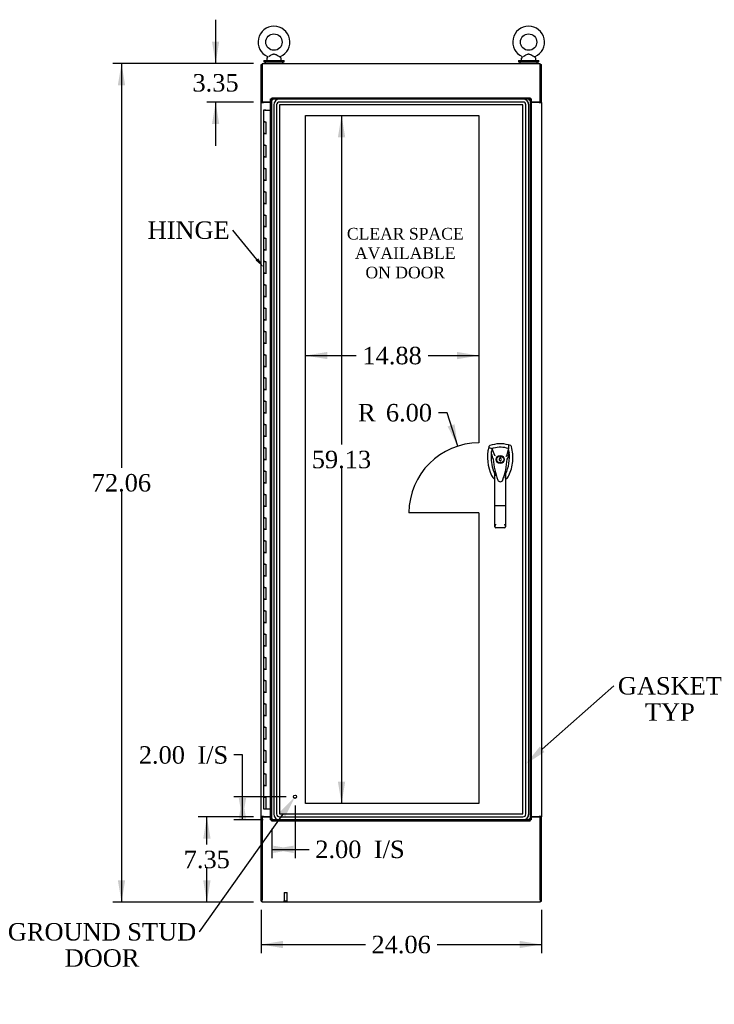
# Model space of a CAD drawing. Header units: inches. Extents: x 1 to 359, y -2 to 239.
# Tile 3 of 10: x 68 to 127, y 66 to 150. Entities that reach past the tile are written whole.
import ezdxf
from ezdxf import colors
from ezdxf.entities.mleader import LeaderData, LeaderLine
from ezdxf.enums import TextEntityAlignment as Align
from ezdxf.lldxf.tags import DXFTag
from ezdxf.math import Vec2, Vec3

# ---------------------------------------------------------------- set-up
doc = ezdxf.new("R2010")
doc.units = ezdxf.units.IN
doc.header["$MEASUREMENT"] = 0
for name, color, linetype in [('COM54578-60', 7, 'Continuous'), ('COM70219', 7, 'Continuous'), ('COM71108-11', 7, 'Continuous'), ('COM71112-3', 7, 'Continuous'), ('COM71113-4', 7, 'Continuous'), ('COM71115-3', 7, 'Continuous'), ('COM71116-3', 7, 'Continuous'), ('Default', 7, 'Continuous'), ('DV1_Default', 7, 'Continuous'), ('HAN13066', 7, 'Continuous'), ('SCS00680', 7, 'Continuous'), ('STD21878', 7, 'Continuous'), ('WAF25362', 7, 'Continuous'), ('WAM254785', 7, 'Continuous')]:
    doc.layers.add(name, color=color, linetype=linetype)
doc.styles.add('SEACAD_Times_New_Roman', font='times.ttf')
tags = doc.linetypes.add('HIDDEN2', pattern=[0.1875, 0.125, -0.0625]).pattern_tags.tags
tags[6:7] = [DXFTag(74, 4), DXFTag(75, 0), DXFTag(340, '0'), DXFTag(46, 0.0), DXFTag(50, 0.0), DXFTag(44, 0.0), DXFTag(45, 0.0)]
tags[4:5] = [DXFTag(74, 4), DXFTag(75, 0), DXFTag(340, '0'), DXFTag(46, 0.0), DXFTag(50, 0.0), DXFTag(44, 0.0), DXFTag(45, 0.0)]
doc.dimstyles.new('HAMMOND_(STH-300_x_200)', dxfattribs={"dimtxt": 1.5, "dimasz": 1.875, "dimexe": 0.75, "dimexo": 0.75, "dimgap": 0.375, "dimtad": 0, "dimtih": 1, "dimtoh": 1, "dimzin": 0, "dimdsep": 46, "dimtxsty": 'SEACAD_Times_New_Roman', "dimblk1": '_SE_FILLED', "dimblk2": '_SE_FILLED', "dimsah": 1, "dimcen": 0.75, "dimadec": 0, "dimazin": 0, "dimtfac": 0.8, "dimtofl": 0, "dimtmove": 0, "dimatfit": 3, "dimfxl": 1, "dimtolj": 1, "dimtzin": 0, "dimarcsym": 0})

# ---------------------------------------------------------------- blocks, each defined once
blk = doc.blocks.new('SE')
at = {"layer": 'COM54578-60', "color": 7, "linetype": 'Continuous'}
for p, q in [((88.677, 142.576), (88.56, 142.576)), ((88.56, 142.576), (88.56, 141.576)), ((88.614, 142.585), (88.614, 142.611)), ((88.614, 142.611), (88.664, 142.611)), ((88.664, 142.585), (88.614, 142.585)), ((88.627, 142.585), (88.627, 142.576)), ((88.664, 142.611), (88.689, 142.611)), ((88.664, 142.585), (88.689, 142.585)), ((88.677, 142.576), (89.162, 142.576)), ((88.689, 142.611), (88.739, 142.611)), ((88.739, 142.585), (88.689, 142.585)), ((88.727, 142.576), (88.727, 142.585)), ((88.739, 142.611), (88.739, 142.585)), ((88.677, 141.576), (88.56, 141.576)), ((88.56, 141.576), (88.677, 141.576)), ((88.56, 141.576), (88.56, 140.576)), ((88.677, 141.576), (88.744, 141.576)), ((88.744, 141.576), (88.744, 140.577)), ((88.677, 140.577), (88.56, 140.577)), ((88.56, 140.577), (88.56, 139.576)), ((88.56, 140.576), (88.794, 140.576)), ((88.677, 140.577), (88.744, 140.577)), ((88.677, 139.576), (88.56, 139.576)), ((88.56, 139.576), (88.677, 139.576)), ((88.56, 139.576), (88.56, 138.576)), ((88.677, 139.576), (88.744, 139.576)), ((88.744, 139.576), (88.744, 138.577)), ((88.677, 138.577), (88.56, 138.577)), ((88.56, 138.577), (88.56, 137.576)), ((88.56, 138.576), (88.794, 138.576)), ((88.677, 138.577), (88.744, 138.577)), ((88.677, 137.576), (88.56, 137.576)), ((88.56, 137.576), (88.677, 137.576)), ((88.56, 137.576), (88.56, 136.576)), ((88.677, 137.576), (88.744, 137.576)), ((88.744, 137.576), (88.744, 136.577)), ((88.677, 136.577), (88.56, 136.577)), ((88.56, 136.577), (88.56, 135.576)), ((88.56, 136.576), (88.794, 136.576)), ((88.677, 136.577), (88.744, 136.577)), ((88.677, 135.576), (88.56, 135.576)), ((88.56, 135.576), (88.677, 135.576)), ((88.56, 135.576), (88.56, 134.576)), ((88.677, 135.576), (88.744, 135.576)), ((88.744, 135.576), (88.744, 134.577)), ((88.677, 134.577), (88.56, 134.577)), ((88.56, 134.577), (88.56, 133.576)), ((88.56, 134.576), (88.794, 134.576)), ((88.677, 134.577), (88.744, 134.577)), ((88.677, 133.576), (88.56, 133.576)), ((88.56, 133.576), (88.677, 133.576)), ((88.56, 133.576), (88.56, 132.576)), ((88.677, 133.576), (88.744, 133.576)), ((88.744, 133.576), (88.744, 132.577)), ((88.677, 132.577), (88.56, 132.577)), ((88.56, 132.577), (88.56, 131.576)), ((88.56, 132.576), (88.794, 132.576)), ((88.677, 132.577), (88.744, 132.577)), ((88.677, 131.576), (88.56, 131.576)), ((88.56, 131.576), (88.677, 131.576)), ((88.56, 131.576), (88.56, 130.576)), ((88.677, 131.576), (88.744, 131.576)), ((88.744, 131.576), (88.744, 130.577)), ((88.677, 130.577), (88.56, 130.577)), ((88.56, 130.577), (88.56, 129.576)), ((88.56, 130.576), (88.794, 130.576)), ((88.677, 130.577), (88.744, 130.577)), ((88.677, 129.576), (88.56, 129.576)), ((88.56, 129.576), (88.677, 129.576)), ((88.56, 129.576), (88.56, 128.576)), ((88.677, 129.576), (88.744, 129.576)), ((88.744, 129.576), (88.744, 128.577)), ((88.677, 128.577), (88.56, 128.577)), ((88.56, 128.577), (88.56, 127.576)), ((88.56, 128.576), (88.794, 128.576)), ((88.677, 128.577), (88.744, 128.577)), ((88.677, 127.576), (88.56, 127.576)), ((88.56, 127.576), (88.677, 127.576)), ((88.56, 127.576), (88.56, 126.576)), ((88.677, 127.576), (88.744, 127.576)), ((88.744, 127.576), (88.744, 126.577)), ((88.677, 126.577), (88.56, 126.577)), ((88.56, 126.577), (88.56, 125.576)), ((88.56, 126.576), (88.794, 126.576)), ((88.677, 126.577), (88.744, 126.577)), ((88.677, 125.576), (88.56, 125.576)), ((88.56, 125.576), (88.677, 125.576)), ((88.56, 125.576), (88.56, 124.576)), ((88.677, 125.576), (88.744, 125.576)), ((88.744, 125.576), (88.744, 124.577)), ((88.677, 124.577), (88.56, 124.577)), ((88.56, 124.577), (88.56, 123.576)), ((88.56, 124.576), (88.794, 124.576)), ((88.677, 124.577), (88.744, 124.577)), ((88.677, 123.576), (88.56, 123.576)), ((88.56, 123.576), (88.677, 123.576)), ((88.56, 123.576), (88.56, 122.576)), ((88.677, 123.576), (88.744, 123.576)), ((88.744, 123.576), (88.744, 122.577)), ((88.677, 122.577), (88.56, 122.577)), ((88.56, 122.577), (88.56, 121.576)), ((88.56, 122.576), (88.794, 122.576)), ((88.677, 122.577), (88.744, 122.577)), ((88.677, 121.576), (88.56, 121.576)), ((88.56, 121.576), (88.677, 121.576)), ((88.56, 121.576), (88.56, 120.576)), ((88.677, 121.576), (88.744, 121.576)), ((88.744, 121.576), (88.744, 120.577)), ((88.677, 120.577), (88.56, 120.577)), ((88.56, 120.577), (88.56, 119.576)), ((88.56, 120.576), (88.794, 120.576)), ((88.677, 120.577), (88.744, 120.577)), ((88.677, 119.576), (88.56, 119.576)), ((88.56, 119.576), (88.677, 119.576)), ((88.56, 119.576), (88.56, 118.576)), ((88.677, 119.576), (88.744, 119.576)), ((88.744, 119.576), (88.744, 118.577)), ((88.677, 118.577), (88.56, 118.577)), ((88.56, 118.577), (88.56, 117.576)), ((88.56, 118.576), (88.794, 118.576)), ((88.677, 118.577), (88.744, 118.577)), ((88.677, 117.576), (88.56, 117.576)), ((88.56, 117.576), (88.677, 117.576)), ((88.56, 117.576), (88.56, 116.576)), ((88.677, 117.576), (88.744, 117.576)), ((88.744, 117.576), (88.744, 116.577)), ((88.677, 116.577), (88.56, 116.577)), ((88.56, 116.577), (88.56, 115.576)), ((88.56, 116.576), (88.794, 116.576)), ((88.677, 116.577), (88.744, 116.577)), ((88.677, 115.576), (88.56, 115.576)), ((88.56, 115.576), (88.677, 115.576)), ((88.56, 115.576), (88.56, 114.576)), ((88.677, 115.576), (88.744, 115.576)), ((88.744, 115.576), (88.744, 114.577)), ((88.677, 114.577), (88.56, 114.577)), ((88.56, 114.577), (88.56, 113.576)), ((88.56, 114.576), (88.794, 114.576)), ((88.677, 114.577), (88.744, 114.577)), ((88.677, 113.576), (88.56, 113.576)), ((88.56, 113.576), (88.677, 113.576)), ((88.56, 113.576), (88.56, 112.576)), ((88.677, 113.576), (88.744, 113.576)), ((88.744, 113.576), (88.744, 112.577)), ((88.677, 112.577), (88.56, 112.577)), ((88.56, 112.577), (88.56, 111.576)), ((88.56, 112.576), (88.794, 112.576)), ((88.677, 112.577), (88.744, 112.577)), ((88.677, 111.576), (88.56, 111.576)), ((88.56, 111.576), (88.677, 111.576)), ((88.56, 111.576), (88.56, 110.576)), ((88.677, 111.576), (88.744, 111.576)), ((88.744, 111.576), (88.744, 110.577)), ((88.677, 110.577), (88.56, 110.577)), ((88.56, 110.577), (88.56, 109.576)), ((88.56, 110.576), (88.794, 110.576)), ((88.677, 110.577), (88.744, 110.577)), ((88.677, 109.576), (88.56, 109.576)), ((88.56, 109.576), (88.677, 109.576)), ((88.56, 109.576), (88.56, 108.576)), ((88.677, 109.576), (88.744, 109.576)), ((88.744, 109.576), (88.744, 108.577)), ((88.677, 108.577), (88.56, 108.577)), ((88.56, 108.577), (88.56, 107.576)), ((88.56, 108.576), (88.794, 108.576)), ((88.677, 108.577), (88.744, 108.577)), ((88.677, 107.576), (88.56, 107.576)), ((88.56, 107.576), (88.677, 107.576)), ((88.56, 107.576), (88.56, 106.576)), ((88.677, 107.576), (88.744, 107.576)), ((88.744, 107.576), (88.744, 106.577)), ((88.677, 106.577), (88.56, 106.577)), ((88.56, 106.577), (88.56, 105.576)), ((88.56, 106.576), (88.794, 106.576)), ((88.677, 106.577), (88.744, 106.577)), ((88.677, 105.576), (88.56, 105.576)), ((88.56, 105.576), (88.677, 105.576)), ((88.56, 105.576), (88.56, 104.576)), ((88.677, 105.576), (88.744, 105.576)), ((88.744, 105.576), (88.744, 104.577)), ((88.677, 104.577), (88.56, 104.577)), ((88.56, 104.577), (88.56, 103.576)), ((88.56, 104.576), (88.794, 104.576)), ((88.677, 104.577), (88.744, 104.577)), ((88.677, 103.576), (88.56, 103.576)), ((88.56, 103.576), (88.677, 103.576)), ((88.56, 103.576), (88.56, 102.576)), ((88.677, 103.576), (88.744, 103.576)), ((88.744, 103.576), (88.744, 102.577)), ((88.677, 102.577), (88.56, 102.577)), ((88.56, 102.577), (88.56, 101.576)), ((88.56, 102.576), (88.794, 102.576)), ((88.677, 102.577), (88.744, 102.577)), ((88.677, 101.576), (88.56, 101.576)), ((88.56, 101.576), (88.677, 101.576)), ((88.56, 101.576), (88.56, 100.576)), ((88.677, 101.576), (88.744, 101.576)), ((88.744, 101.576), (88.744, 100.577)), ((88.677, 100.577), (88.56, 100.577)), ((88.56, 100.577), (88.56, 99.576)), ((88.56, 100.576), (88.794, 100.576)), ((88.677, 100.577), (88.744, 100.577)), ((88.677, 99.576), (88.56, 99.576)), ((88.56, 99.576), (88.677, 99.576)), ((88.56, 99.576), (88.56, 98.576)), ((88.677, 99.576), (88.744, 99.576)), ((88.744, 99.576), (88.744, 98.577)), ((88.677, 98.577), (88.56, 98.577)), ((88.56, 98.577), (88.56, 97.576)), ((88.56, 98.576), (88.794, 98.576)), ((88.677, 98.577), (88.744, 98.577)), ((88.677, 97.576), (88.56, 97.576)), ((88.56, 97.576), (88.677, 97.576)), ((88.56, 97.576), (88.56, 96.576)), ((88.677, 97.576), (88.744, 97.576)), ((88.744, 97.576), (88.744, 96.577)), ((88.677, 96.577), (88.56, 96.577)), ((88.56, 96.577), (88.56, 95.576)), ((88.56, 96.576), (88.794, 96.576)), ((88.677, 96.577), (88.744, 96.577)), ((88.677, 95.576), (88.56, 95.576)), ((88.56, 95.576), (88.677, 95.576)), ((88.56, 95.576), (88.56, 94.576)), ((88.677, 95.576), (88.744, 95.576)), ((88.744, 95.576), (88.744, 94.577)), ((88.677, 94.577), (88.56, 94.577)), ((88.56, 94.577), (88.56, 93.576)), ((88.56, 94.576), (88.794, 94.576)), ((88.677, 94.577), (88.744, 94.577)), ((88.677, 93.576), (88.56, 93.576)), ((88.56, 93.576), (88.677, 93.576)), ((88.56, 93.576), (88.56, 92.576)), ((88.677, 93.576), (88.744, 93.576)), ((88.744, 93.576), (88.744, 92.577)), ((88.677, 92.577), (88.56, 92.577)), ((88.56, 92.577), (88.56, 91.576)), ((88.56, 92.576), (88.794, 92.576)), ((88.677, 92.577), (88.744, 92.577)), ((88.677, 91.576), (88.56, 91.576)), ((88.56, 91.576), (88.677, 91.576)), ((88.56, 91.576), (88.56, 90.576)), ((88.677, 91.576), (88.744, 91.576)), ((88.744, 91.576), (88.744, 90.577)), ((88.677, 90.577), (88.56, 90.577)), ((88.56, 90.577), (88.56, 89.576)), ((88.56, 90.576), (88.794, 90.576)), ((88.677, 90.577), (88.744, 90.577)), ((88.677, 89.576), (88.56, 89.576)), ((88.56, 89.576), (88.677, 89.576)), ((88.56, 89.576), (88.56, 88.576)), ((88.677, 89.576), (88.744, 89.576)), ((88.744, 89.576), (88.744, 88.577)), ((88.677, 88.577), (88.56, 88.577)), ((88.56, 88.577), (88.56, 87.576)), ((88.56, 88.576), (88.794, 88.576)), ((88.677, 88.577), (88.744, 88.577)), ((88.677, 87.576), (88.56, 87.576)), ((88.56, 87.576), (88.677, 87.576)), ((88.56, 87.576), (88.56, 86.576)), ((88.677, 87.576), (88.744, 87.576)), ((88.744, 87.576), (88.744, 86.577)), ((88.677, 86.577), (88.56, 86.577)), ((88.56, 86.577), (88.56, 85.576)), ((88.56, 86.576), (88.794, 86.576)), ((88.677, 86.577), (88.744, 86.577)), ((88.677, 85.576), (88.56, 85.576)), ((88.56, 85.576), (88.677, 85.576)), ((88.56, 85.576), (88.56, 84.576)), ((88.677, 85.576), (88.744, 85.576)), ((88.744, 85.576), (88.744, 84.577)), ((88.677, 84.577), (88.56, 84.577)), ((88.56, 84.577), (88.56, 83.576)), ((88.56, 84.576), (88.794, 84.576)), ((88.677, 84.577), (88.744, 84.577)), ((88.56, 83.576), (88.677, 83.576)), ((88.56, 83.576), (88.744, 83.576)), ((88.56, 83.576), (88.56, 82.576)), ((88.627, 83.576), (88.627, 83.576)), ((88.744, 83.576), (88.677, 83.576)), ((88.727, 83.576), (88.727, 83.576)), ((88.744, 83.576), (88.744, 82.576)), ((88.56, 82.576), (88.744, 82.576)), ((88.744, 82.576), (89.162, 82.576))]:
    blk.add_line(p, q, dxfattribs=at)
at = {"layer": 'COM70219', "color": 7, "linetype": 'HIDDEN2'}
for p, q in [((89.43, 143.028), (89.43, 82.123)), ((89.431, 143.028), (89.431, 82.123)), ((89.68, 143.028), (89.68, 82.123)), ((89.929, 143.028), (89.929, 82.123)), ((110.835, 143.528), (89.93, 143.528)), ((110.835, 143.527), (89.93, 143.527)), ((110.835, 143.278), (89.93, 143.278)), ((110.835, 143.029), (89.93, 143.029)), ((89.93, 143.028), (89.93, 82.123)), ((110.835, 143.028), (89.93, 143.028)), ((110.835, 82.123), (110.835, 143.028)), ((110.836, 82.123), (110.836, 143.028)), ((111.085, 82.123), (111.085, 143.028)), ((111.334, 82.123), (111.334, 143.028)), ((111.335, 82.123), (111.335, 143.028)), ((89.93, 82.123), (110.835, 82.123)), ((89.93, 82.122), (110.835, 82.122)), ((89.93, 81.873), (110.835, 81.873)), ((89.93, 81.624), (110.835, 81.624)), ((89.93, 81.623), (110.835, 81.623))]:
    blk.add_line(p, q, dxfattribs=at)
for centre, radius, start, end in [((89.93, 143.028), 0.5, 90, 180), ((89.93, 143.028), 0.499, 90, 180), ((89.93, 143.028), 0.25, 90, 180), ((89.93, 143.028), 0.001, 90, 180), ((110.835, 143.028), 0.5, 0, 90), ((110.835, 143.028), 0.499, 0, 90), ((110.835, 143.028), 0.25, 0, 90), ((110.835, 143.028), 0.001, 0, 90), ((89.93, 82.123), 0.5, 180, 270), ((89.93, 82.123), 0.499, 180, 270), ((89.93, 82.123), 0.25, 180, 270), ((89.93, 82.123), 0.001, 180, 270), ((110.835, 82.123), 0.5, 270, 0), ((110.835, 82.123), 0.001, 270, 0), ((110.835, 82.123), 0.25, 270, 0), ((110.835, 82.123), 0.499, 270, 0)]:
    blk.add_arc(centre, radius, start, end, dxfattribs=at)
at = {"layer": 'COM71108-11', "color": 7, "linetype": 'Continuous'}
for p, q in [((88.447, 81.89), (88.447, 74.735)), ((88.447, 81.89), (89.162, 81.89)), ((111.537, 81.89), (112.317, 81.89)), ((112.317, 74.735), (112.317, 81.89)), ((88.447, 74.545), (88.447, 74.735)), ((112.317, 74.545), (88.447, 74.545)), ((112.317, 74.735), (112.317, 74.545))]:
    blk.add_line(p, q, dxfattribs=at)
at = {"layer": 'COM71112-3', "color": 7, "linetype": 'Continuous'}
for p, q in [((89.162, 81.608), (89.162, 143.543)), ((89.162, 143.543), (89.214, 143.543)), ((89.256, 143.543), (89.214, 143.543)), ((89.257, 143.638), (111.441, 143.638)), ((89.257, 143.638), (89.257, 143.585)), ((89.257, 143.543), (89.257, 143.585)), ((89.343, 143.457), (89.257, 143.543)), ((89.352, 143.448), (89.351, 143.449)), ((89.352, 143.448), (89.351, 143.448)), ((89.351, 143.448), (89.351, 143.448)), ((89.352, 143.448), (89.352, 143.448)), ((111.347, 143.449), (111.347, 143.448)), ((111.347, 143.448), (111.347, 143.448)), ((111.347, 143.448), (111.347, 143.448)), ((111.347, 143.448), (111.347, 143.448)), ((111.354, 143.455), (111.442, 143.543)), ((111.441, 143.638), (111.441, 143.585)), ((111.441, 143.543), (111.441, 143.585)), ((111.442, 143.543), (111.484, 143.543)), ((111.537, 143.543), (111.484, 143.543)), ((111.537, 143.543), (111.537, 81.608)), ((89.162, 81.608), (89.214, 81.608)), ((89.256, 81.608), (89.214, 81.608)), ((89.342, 81.694), (89.256, 81.608)), ((89.257, 81.608), (89.257, 81.566)), ((89.257, 81.513), (89.257, 81.566)), ((111.441, 81.513), (89.257, 81.513)), ((89.351, 81.703), (89.352, 81.703)), ((89.351, 81.703), (89.351, 81.703)), ((89.351, 81.703), (89.352, 81.703)), ((89.352, 81.703), (89.352, 81.703)), ((111.347, 81.703), (111.347, 81.703)), ((111.347, 81.703), (111.347, 81.703)), ((111.347, 81.703), (111.347, 81.703)), ((111.347, 81.703), (111.347, 81.703)), ((111.356, 81.694), (111.441, 81.608)), ((111.441, 81.608), (111.441, 81.566)), ((111.441, 81.513), (111.441, 81.566)), ((111.442, 81.608), (111.484, 81.608)), ((111.537, 81.608), (111.484, 81.608))]:
    blk.add_line(p, q, dxfattribs=at)
at = {"layer": 'COM71112-3', "color": 7, "linetype": 'HIDDEN2'}
for p, q in [((89.257, 143.543), (111.441, 143.543)), ((89.257, 81.608), (89.257, 143.543)), ((111.35, 143.451), (111.354, 143.455)), ((111.442, 143.543), (111.442, 81.608)), ((111.441, 81.608), (89.257, 81.608))]:
    blk.add_line(p, q, dxfattribs=at)
at = {"layer": 'COM71112-3', "color": 7, "linetype": 'Continuous'}
for centre, start, end in [((89.859, 144.328), 230.59439, 239.97612), ((88.472, 142.94), 30.02388, 39.40561), ((112.226, 142.94), 140.59439, 149.97612), ((110.839, 144.328), 300.02388, 309.40561), ((89.859, 80.823), 120.02388, 129.40561), ((88.472, 82.211), 320.59439, 329.97612), ((110.839, 80.823), 50.59439, 59.97612), ((112.226, 82.211), 210.02388, 219.40561)]:
    blk.add_arc(centre, 1.016, start, end, dxfattribs=at)
at = {"layer": 'COM71113-4', "color": 7, "linetype": 'Continuous'}
for p, q in [((88.352, 143.26), (88.352, 146.51)), ((88.352, 146.51), (88.447, 146.51)), ((88.352, 143.23), (88.352, 143.26)), ((88.447, 143.26), (88.352, 143.26)), ((88.352, 81.92), (88.352, 143.23)), ((88.352, 143.23), (88.542, 143.23)), ((88.447, 143.23), (88.447, 143.26)), ((89.162, 143.23), (88.542, 143.23)), ((88.352, 81.92), (88.352, 81.89)), ((88.542, 81.92), (88.352, 81.92)), ((88.352, 81.89), (88.447, 81.89)), ((88.352, 74.64), (88.352, 81.89)), ((88.447, 81.92), (88.447, 81.89)), ((88.542, 81.92), (89.162, 81.92)), ((88.352, 74.64), (88.447, 74.64))]:
    blk.add_line(p, q, dxfattribs=at)
at = {"layer": 'COM71115-3', "color": 7, "linetype": 'Continuous'}
for p, q in [((88.447, 146.605), (112.317, 146.605)), ((88.447, 146.605), (88.447, 146.415)), ((88.447, 146.415), (88.447, 143.26)), ((112.317, 146.415), (112.317, 146.605)), ((112.317, 143.26), (112.317, 146.415)), ((89.162, 143.26), (88.447, 143.26)), ((112.317, 143.26), (111.537, 143.26))]:
    blk.add_line(p, q, dxfattribs=at)
at = {"layer": 'COM71116-3', "color": 7, "linetype": 'Continuous'}
for p, q in [((112.317, 146.51), (112.412, 146.51)), ((112.412, 143.26), (112.412, 146.51)), ((112.222, 143.23), (111.537, 143.23)), ((112.222, 143.23), (112.412, 143.23)), ((112.317, 143.23), (112.317, 143.26)), ((112.412, 143.26), (112.317, 143.26)), ((112.412, 143.23), (112.412, 143.26)), ((112.412, 143.23), (112.412, 81.92)), ((111.537, 81.92), (112.222, 81.92)), ((112.412, 81.92), (112.222, 81.92)), ((112.317, 81.92), (112.317, 81.89)), ((112.317, 81.89), (112.412, 81.89)), ((112.412, 81.92), (112.412, 81.89)), ((112.412, 74.64), (112.412, 81.89)), ((112.317, 74.64), (112.412, 74.64))]:
    blk.add_line(p, q, dxfattribs=at)
at = {"layer": 'DV1_Default', "color": 7, "linetype": 'HIDDEN2'}
for p, q in [((92.163, 142.138), (107.043, 142.138)), ((92.163, 83.013), (92.163, 142.138)), ((107.043, 142.138), (107.043, 113.999)), ((107.043, 107.999), (101.043, 107.999)), ((107.043, 107.999), (107.043, 83.013)), ((107.043, 83.013), (92.163, 83.013))]:
    blk.add_line(p, q, dxfattribs=at)
blk.add_arc((107.043, 107.999), 6, 90, 180, dxfattribs=at)
at = {"layer": 'HAN13066', "color": 7, "linetype": 'Continuous'}
for p, q in [((107.903, 113.678), (107.889, 113.619)), ((107.889, 113.619), (108.172, 113.513)), ((108.172, 113.513), (108.388, 112.942)), ((109.587, 113.513), (109.423, 112.858)), ((109.778, 113.764), (109.598, 113.824)), ((108.274, 112.592), (108.274, 112.592)), ((108.388, 112.942), (108.434, 112.907)), ((108.923, 112.801), (108.836, 112.801)), ((108.836, 112.801), (108.836, 112.665)), ((108.923, 112.665), (108.923, 112.801)), ((109.485, 112.596), (109.485, 112.596)), ((108.836, 112.486), (108.836, 112.451)), ((108.836, 112.451), (108.923, 112.451)), ((108.923, 112.451), (108.923, 112.486)), ((108.425, 108.599), (108.425, 111.576)), ((108.631, 110.899), (108.635, 110.89)), ((109.099, 110.817), (109.104, 110.828)), ((109.335, 111.576), (109.335, 108.599)), ((109.335, 111.292), (109.341, 111.303)), ((108.425, 106.791), (108.425, 108.599)), ((109.245, 108.593), (108.515, 108.593)), ((109.335, 108.599), (109.335, 106.791)), ((109.245, 106.701), (108.515, 106.701))]:
    blk.add_line(p, q, dxfattribs=at)
for radius in [0.35, 0.3]:
    blk.add_circle((108.88, 112.576), radius, dxfattribs=at)
for centre, radius, start, end in [((111.511, 112.766), 3.721, 166.75318, 205.10266), ((108.88, 111.341), 2.585, 73.85893, 110.34924), ((111.511, 112.766), 3.421, 167.3846, 174.70184), ((108.88, 111.341), 2.285, 106.83853, 108.03431), ((108.88, 111.341), 2.285, 104.45028, 106.83853), ((108.88, 111.341), 2.285, 71.96569, 104.45028), ((106.248, 112.766), 3.421, 10.11379, 12.6154), ((106.248, 112.766), 3.421, 8.519, 10.11379), ((111.511, 112.766), 3.421, 174.70184, 200.20775), ((108.363, 111.245), 1.35, 91.23359, 93.76963), ((115.122, 113.162), 6.872, 184.75423, 199.9908), ((108.88, 112.576), 0.1, 115.94448, 244.05552), ((108.88, 112.576), 0.1, 295.94448, 64.05552), ((102.442, 113.192), 7.068, 340.3478, 355.1696), ((106.248, 112.766), 3.421, 334.89734, 7.2824), ((122.244, 86.148), 29.627, 115.64179, 115.75394), ((109.42, 111.807), 0.791, 85.30773, 89.6394), ((106.248, 112.766), 3.421, 7.2824, 8.519), ((111.511, 112.766), 3.421, 200.20775, 205.10266), ((108.82, 111.506), 0.75, 233.47883, 238.15135), ((108.82, 111.506), 0.45, 205.10266, 208.42246), ((106.895, 110.971), 1.646, 10.27719, 21.64676), ((108.881, 110.901), 0.234, 202.28022, 338.21669), ((108.939, 111.506), 0.45, 331.57754, 334.89734), ((108.939, 111.506), 0.75, 301.84865, 334.89734), ((108.515, 106.791), 0.0903, 180.00172, 181.11543), ((108.515, 106.791), 0.09, 181.11716, 270), ((109.245, 106.791), 0.09, 270, 358.88284), ((109.244, 106.791), 0.0903, 358.88457, 359.99828)]:
    blk.add_arc(centre, radius, start, end, dxfattribs=at)
for points in [[(107.981, 113.764), (107.943, 113.75), (107.913, 113.717), (107.903, 113.678)], [(109.598, 113.824), (109.594, 113.72), (109.591, 113.617), (109.587, 113.513)], [(109.856, 113.678), (109.846, 113.717), (109.816, 113.75), (109.778, 113.764)], [(108.104, 113.082), (108.161, 112.919), (108.217, 112.755), (108.274, 112.592)], [(109.642, 113.2), (109.59, 112.999), (109.537, 112.798), (109.485, 112.596)], [(108.141, 111.187), (108.194, 111.075), (108.274, 110.977), (108.374, 110.903)], [(108.545, 111.162), (108.534, 111.196), (108.524, 111.23), (108.515, 111.265)], [(109.245, 111.263), (109.217, 111.166), (109.187, 111.07), (109.155, 110.974)]]:
    blk.add_open_spline(points, degree=3, dxfattribs=at)
for points, knots in [([(109.618, 111.187), (109.798, 111.572), (109.912, 111.989), (109.993, 112.835), (109.96, 113.265), (109.856, 113.678)], [0, 0, 0, 0, 0.5, 0.5, 1, 1, 1, 1]), ([(109.245, 111.263), (109.261, 111.321), (109.277, 111.378), (109.3, 111.464), (109.308, 111.492), (109.319, 111.533), (109.323, 111.546), (109.329, 111.564), (109.33, 111.57), (109.333, 111.578), (109.335, 111.579), (109.335, 111.576)], [0, 0, 0, 0, 0.5, 0.5, 0.75, 0.75, 0.875, 0.875, 0.9375, 0.9375, 1, 1, 1, 1]), ([(108.515, 108.593), (108.509, 108.593), (108.503, 108.593), (108.491, 108.593), (108.486, 108.593), (108.475, 108.593), (108.469, 108.594), (108.46, 108.594), (108.455, 108.594), (108.443, 108.595), (108.436, 108.596), (108.429, 108.597), (108.427, 108.597), (108.425, 108.598), (108.425, 108.598), (108.425, 108.599)], [0, 0, 0, 0, 0.125, 0.125, 0.25, 0.25, 0.375, 0.375, 0.5, 0.5, 0.75, 0.75, 0.875, 0.875, 1, 1, 1, 1]), ([(109.335, 108.599), (109.335, 108.598), (109.334, 108.598), (109.332, 108.597), (109.33, 108.597), (109.323, 108.596), (109.316, 108.595), (109.304, 108.594), (109.299, 108.594), (109.29, 108.594), (109.284, 108.593), (109.274, 108.593), (109.268, 108.593), (109.256, 108.593), (109.25, 108.593), (109.245, 108.593)], [0, 0, 0, 0, 0.125, 0.125, 0.25, 0.25, 0.5, 0.5, 0.625, 0.625, 0.75, 0.75, 0.875, 0.875, 1, 1, 1, 1]), ([(108.425, 106.789), (108.425, 106.804), (108.429, 106.821), (108.437, 106.849), (108.441, 106.859), (108.448, 106.878), (108.452, 106.888), (108.465, 106.919), (108.474, 106.94), (108.489, 106.974), (108.494, 106.985), (108.504, 107.008), (108.509, 107.02), (108.515, 107.032)], [0, 0, 0, 0, 0.25, 0.25, 0.375, 0.375, 0.5, 0.5, 0.75, 0.75, 0.875, 0.875, 1, 1, 1, 1]), ([(109.245, 107.032), (109.25, 107.02), (109.255, 107.008), (109.265, 106.985), (109.27, 106.974), (109.285, 106.94), (109.294, 106.919), (109.307, 106.888), (109.311, 106.878), (109.318, 106.859), (109.322, 106.849), (109.33, 106.821), (109.334, 106.804), (109.335, 106.789)], [0, 0, 0, 0, 0.125, 0.125, 0.25, 0.25, 0.5, 0.5, 0.625, 0.625, 0.75, 0.75, 1, 1, 1, 1])]:
    blk.add_open_spline(points, degree=3, knots=knots, dxfattribs=at)
at = {"layer": 'SCS00680', "color": 7, "linetype": 'Continuous'}
for p, q in [((88.822, 147.018), (88.822, 146.899)), ((88.901, 147.135), (88.836, 147.057)), ((90.058, 147.057), (89.992, 147.137)), ((90.072, 146.899), (90.072, 147.018)), ((110.692, 147.018), (110.692, 146.899)), ((110.771, 147.135), (110.706, 147.057)), ((111.928, 147.057), (111.862, 147.137)), ((111.942, 146.899), (111.942, 147.018))]:
    blk.add_line(p, q, dxfattribs=at)
for centre in [(89.447, 148.428), (111.317, 148.428)]:
    blk.add_circle(centre, 0.704, dxfattribs=at)
for centre, radius, start, end in [((89.447, 148.428), 1.367, 294.02999, 246.00425), ((111.317, 148.428), 1.367, 294.02999, 246.00425), ((88.877, 147.153), 0.03, 323.3975, 61.95204), ((90.015, 147.154), 0.0274, 114.21808, 178.77758), ((110.747, 147.153), 0.03, 323.3975, 61.95204), ((111.885, 147.154), 0.0274, 114.21808, 178.77758), ((88.882, 147.018), 0.06, 140.32138, 180), ((88.882, 146.899), 0.06, 180, 270), ((90.012, 146.899), 0.06, 270, 0), ((90.012, 147.018), 0.06, 0, 39.67862), ((110.752, 147.018), 0.06, 140.32138, 180), ((110.752, 146.899), 0.06, 180, 270), ((111.882, 146.899), 0.06, 270, 0), ((111.882, 147.018), 0.06, 0, 39.67862)]:
    blk.add_arc(centre, radius, start, end, dxfattribs=at)
for points in [[(89.994, 147.134), (89.994, 147.134), (89.976, 147.143), (89.929, 147.169), (89.909, 147.18), (89.864, 147.205), (89.84, 147.219), (89.762, 147.262), (89.707, 147.293), (89.62, 147.337), (89.591, 147.351), (89.53, 147.374), (89.498, 147.383), (89.433, 147.388), (89.4, 147.383), (89.338, 147.365), (89.308, 147.353), (89.219, 147.311), (89.164, 147.28), (89.057, 147.22), (89.007, 147.192), (88.969, 147.171)], [(111.864, 147.134), (111.864, 147.134), (111.846, 147.143), (111.799, 147.169), (111.779, 147.18), (111.734, 147.205), (111.71, 147.219), (111.632, 147.262), (111.577, 147.293), (111.49, 147.337), (111.461, 147.351), (111.4, 147.374), (111.368, 147.383), (111.303, 147.388), (111.27, 147.383), (111.208, 147.365), (111.178, 147.353), (111.089, 147.311), (111.034, 147.28), (110.927, 147.22), (110.877, 147.192), (110.839, 147.171)]]:
    blk.add_open_spline(points, degree=3, knots=[0.5685641, 0.5685641, 0.5685641, 0.5685641, 0.625, 0.625, 0.65625, 0.65625, 0.6875, 0.6875, 0.75, 0.75, 0.78125, 0.78125, 0.8125, 0.8125, 0.84375, 0.84375, 0.875, 0.875, 0.9375, 0.9375, 1, 1, 1, 1], dxfattribs=at)
at = {"layer": 'STD21878', "color": 7, "linetype": 'HIDDEN2'}
for p, q in [((90.322, 75.39), (90.572, 75.39)), ((90.322, 75.39), (90.322, 74.671)), ((90.572, 74.671), (90.572, 75.39)), ((90.307, 74.671), (90.588, 74.671)), ((90.307, 74.671), (90.307, 74.64)), ((90.307, 74.64), (90.588, 74.64)), ((90.588, 74.64), (90.588, 74.671))]:
    blk.add_line(p, q, dxfattribs=at)
for radius in [0.141, 0.125]:
    blk.add_circle((91.257, 83.608), radius, dxfattribs=at)
at = {"layer": 'WAF25362', "color": 7, "linetype": 'Continuous'}
for p, q in [((88.572, 146.839), (90.322, 146.839)), ((88.572, 146.839), (88.572, 146.73)), ((88.572, 146.73), (90.322, 146.73)), ((90.322, 146.73), (90.322, 146.839)), ((110.442, 146.839), (112.192, 146.839)), ((110.442, 146.839), (110.442, 146.73)), ((110.442, 146.73), (112.192, 146.73)), ((112.192, 146.73), (112.192, 146.839))]:
    blk.add_line(p, q, dxfattribs=at)
at = {"layer": 'WAM254785', "color": 7, "linetype": 'Continuous'}
for p, q in [((88.697, 146.73), (88.697, 146.605)), ((90.197, 146.605), (90.197, 146.73)), ((110.567, 146.73), (110.567, 146.605)), ((112.067, 146.605), (112.067, 146.73))]:
    blk.add_line(p, q, dxfattribs=at)
blk = doc.blocks.new('DMBLK4')
at = {"layer": 'Default', "linetype": 'Continuous'}
for points in [[(84.125, 148.48), (84.437, 146.605), (84.75, 148.48)], [(84.125, 141.385), (84.75, 141.385), (84.437, 143.26)]]:
    blk.add_hatch(color=7, dxfattribs=at).paths.add_polyline_path(points)
at = {"layer": 'Default', "color": 7, "linetype": 'Continuous'}
for p, q in [((84.437, 150.355), (84.437, 146.605)), ((87.697, 146.605), (83.687, 146.605)), ((87.697, 143.26), (83.687, 143.26)), ((84.437, 143.26), (84.437, 139.51))]:
    blk.add_line(p, q, dxfattribs=at)
at = {"layer": 'Default', "color": 7, "linetype": 'Continuous', "style": 'SEACAD_Times_New_Roman'}
blk.add_text('3.35', height=1.5, dxfattribs=at).set_placement((82.447, 145.683), align=Align.TOP_LEFT)
blk = doc.blocks.new('_SE_FILLED')
at = {"color": 0}
blk.add_line((0, 0), (-1, 0), dxfattribs=at)
blk.add_solid([(0, 0), (-1, -0.1665), (-1, 0.1665), (0, 0)], dxfattribs=at)
blk = doc.blocks.new('DMBLK5')
at = {"layer": 'Default', "linetype": 'Continuous'}
for points in [[(76.043, 144.73), (76.668, 144.73), (76.356, 146.605)], [(76.043, 76.42), (76.356, 74.545), (76.668, 76.42)]]:
    blk.add_hatch(color=7, dxfattribs=at).paths.add_polyline_path(points)
at = {"layer": 'Default', "color": 7, "linetype": 'Continuous'}
for p, q in [((87.697, 146.605), (75.606, 146.605)), ((76.356, 146.605), (76.356, 111.85)), ((76.356, 109.825), (76.356, 74.545)), ((87.697, 74.545), (75.606, 74.545))]:
    blk.add_line(p, q, dxfattribs=at)
at = {"layer": 'Default', "color": 7, "linetype": 'Continuous', "style": 'SEACAD_Times_New_Roman'}
blk.add_text('72.06', height=1.5, dxfattribs=at).set_placement((73.797, 111.325), align=Align.TOP_LEFT)
blk = doc.blocks.new('DMBLK6')
at = {"layer": 'Default', "linetype": 'Continuous'}
for points in [[(83.375, 80.015), (84, 80.015), (83.687, 81.89)], [(83.375, 76.42), (83.687, 74.545), (84, 76.42)]]:
    blk.add_hatch(color=7, dxfattribs=at).paths.add_polyline_path(points)
at = {"layer": 'Default', "color": 7, "linetype": 'Continuous'}
for p, q in [((87.697, 81.89), (82.937, 81.89)), ((83.687, 79.493), (83.687, 81.89)), ((83.687, 74.545), (83.687, 77.468)), ((87.697, 74.545), (82.937, 74.545))]:
    blk.add_line(p, q, dxfattribs=at)
at = {"layer": 'Default', "color": 7, "linetype": 'Continuous', "style": 'SEACAD_Times_New_Roman'}
blk.add_text('7.35', height=1.5, dxfattribs=at).set_placement((81.697, 78.968), align=Align.TOP_LEFT)
blk = doc.blocks.new('DMBLK7')
at = {"layer": 'Default', "linetype": 'Continuous'}
for points in [[(86.429, 81.733), (87.054, 81.733), (86.741, 83.608)], [(86.429, 83.483), (86.741, 81.608), (87.054, 83.483)]]:
    blk.add_hatch(color=7, dxfattribs=at).paths.add_polyline_path(points)
at = {"layer": 'Default', "color": 7, "linetype": 'Continuous'}
for p, q in [((86.741, 87.195), (85.991, 87.195)), ((86.741, 81.608), (86.741, 87.195)), ((90.507, 83.608), (85.991, 83.608)), ((88.507, 81.608), (85.991, 81.608))]:
    blk.add_line(p, q, dxfattribs=at)
at = {"layer": 'Default', "color": 7, "linetype": 'Continuous', "style": 'SEACAD_Times_New_Roman'}
for s, p in [('2.00', (77.841, 87.945)), ('I/S', (82.872, 87.945))]:
    blk.add_text(s, height=1.5, dxfattribs=at).set_placement(p, align=Align.TOP_LEFT)
blk = doc.blocks.new('DMBLK8')
at = {"layer": 'Default', "linetype": 'Continuous'}
for points in [[(91.132, 78.774), (91.132, 79.399), (89.257, 79.086)], [(89.382, 78.774), (91.257, 79.086), (89.382, 79.399)]]:
    blk.add_hatch(color=7, dxfattribs=at).paths.add_polyline_path(points)
at = {"layer": 'Default', "color": 7, "linetype": 'Continuous'}
for p, q in [((91.257, 82.858), (91.257, 78.336)), ((89.257, 80.858), (89.257, 78.336)), ((89.257, 79.086), (91.722, 79.086)), ((91.722, 79.086), (92.472, 79.086))]:
    blk.add_line(p, q, dxfattribs=at)
at = {"layer": 'Default', "color": 7, "linetype": 'Continuous', "style": 'SEACAD_Times_New_Roman'}
for s, p in [('2.00', (92.997, 79.836)), ('I/S', (98.028, 79.836))]:
    blk.add_text(s, height=1.5, dxfattribs=at).set_placement(p, align=Align.TOP_LEFT)
blk = doc.blocks.new('DMBLK9')
at = {"layer": 'Default', "linetype": 'Continuous'}
for points in [[(90.227, 70.597), (90.227, 71.222), (88.352, 70.91)], [(110.537, 70.597), (112.412, 70.91), (110.537, 71.222)]]:
    blk.add_hatch(color=7, dxfattribs=at).paths.add_polyline_path(points)
at = {"layer": 'Default', "color": 7, "linetype": 'Continuous'}
for p, q in [((88.352, 73.89), (88.352, 70.16)), ((112.412, 73.89), (112.412, 70.16)), ((88.352, 70.91), (97.298, 70.91)), ((103.466, 70.91), (112.412, 70.91))]:
    blk.add_line(p, q, dxfattribs=at)
at = {"layer": 'Default', "color": 7, "linetype": 'Continuous', "style": 'SEACAD_Times_New_Roman'}
blk.add_text('24.06', height=1.5, dxfattribs=at).set_placement((97.823, 71.66), align=Align.TOP_LEFT)
blk = doc.blocks.new('DMBLK19')
at = {"layer": 'Default', "linetype": 'Continuous'}
blk.add_hatch(color=7, dxfattribs=at).paths.add_polyline_path([(104.364, 115.411), (105.229, 113.718), (104.96, 115.6)])
at = {"layer": 'Default', "color": 7, "linetype": 'Continuous'}
for p, q in [((104.316, 116.595), (103.566, 116.595)), ((105.229, 113.718), (104.316, 116.595))]:
    blk.add_line(p, q, dxfattribs=at)
at = {"layer": 'Default', "color": 7, "linetype": 'Continuous', "style": 'SEACAD_Times_New_Roman'}
for s, p in [('R', (96.667, 117.345)), ('6.00', (99.06, 117.345))]:
    blk.add_text(s, height=1.5, dxfattribs=at).set_placement(p, align=Align.TOP_LEFT)
blk = doc.blocks.new('DMBLK25')
at = {"layer": 'Default', "linetype": 'Continuous'}
for points in [[(95.566, 140.263), (95.253, 142.138), (94.941, 140.263)], [(95.566, 84.888), (94.941, 84.888), (95.253, 83.013)]]:
    blk.add_hatch(color=7, dxfattribs=at).paths.add_polyline_path(points)
at = {"layer": 'Default', "color": 7, "linetype": 'Continuous'}
for p, q in [((95.253, 142.138), (95.253, 113.85)), ((95.253, 111.825), (95.253, 83.013))]:
    blk.add_line(p, q, dxfattribs=at)
at = {"layer": 'Default', "color": 7, "linetype": 'Continuous', "style": 'SEACAD_Times_New_Roman'}
blk.add_text('59.13', height=1.5, dxfattribs=at).set_placement((92.694, 113.325), align=Align.TOP_LEFT)
blk = doc.blocks.new('DMBLK26')
at = {"layer": 'Default', "linetype": 'Continuous'}
for points in [[(94.038, 121.19), (94.038, 121.815), (92.163, 121.502)], [(105.168, 121.19), (107.043, 121.502), (105.168, 121.815)]]:
    blk.add_hatch(color=7, dxfattribs=at).paths.add_polyline_path(points)
at = {"layer": 'Default', "color": 7, "linetype": 'Continuous'}
for p, q in [((92.163, 121.502), (96.519, 121.502)), ((102.687, 121.502), (107.043, 121.502))]:
    blk.add_line(p, q, dxfattribs=at)
at = {"layer": 'Default', "color": 7, "linetype": 'Continuous', "style": 'SEACAD_Times_New_Roman'}
blk.add_text('14.88', height=1.5, dxfattribs=at).set_placement((97.044, 122.252), align=Align.TOP_LEFT)

msp = doc.modelspace()

# ---------------------------------------------------------------- block references
at = {"layer": 'Default'}
msp.add_blockref('SE', (0, 0), dxfattribs=at)

# ---------------------------------------------------------------- texts
at = {"layer": 'Default', "insert": (100.726, 132.47), "char_height": 1, "width": 10.3154, "attachment_point": 2}
msp.add_mtext('{\\fTimes New Roman|b0||i0||c0|p34;\\C7;\\H1.;\\W1.;CLEAR SPACE \\P}{\\fTimes New Roman|b0||i0||c0|p34;\\C7;\\H1.;\\W1.;AVAILABLE \\P}{\\fTimes New Roman|b0||i0||c0|p34;\\C7;\\H1.;\\W1.;ON DOOR}', dxfattribs=at)

# ---------------------------------------------------------------- dimensions: what is measured, and where the dimension line sits
at = {"layer": 'Default', "color": 7, "linetype": 'Continuous'}
for base, p1, p2, angle, picture, middle in [((84.43748393, 146.605056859), (88.447049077, 146.605056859), (88.447049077, 143.260056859), 270, 'DMBLK4', (84.43748393, 144.932556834)), ((76.356, 146.605), (88.447, 146.605), (88.447, 74.545), 270, 'DMBLK5', (76.356, 110.575)), ((95.2531, 142.1381), (92.1632, 142.1381), (92.1632, 83.0126), 270, 'DMBLK25', (95.2531, 112.5753)), ((83.687483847, 74.545056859), (88.447049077, 74.545056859), (88.447049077, 81.890056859), 90, 'DMBLK6', (83.687483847, 78.217556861)), ((88.352, 70.91), (88.352, 74.64), (112.412, 74.64), 0, 'DMBLK9', (100.382, 70.91))]:
    dim = msp.add_linear_dim(base=base, p1=p1, p2=p2, angle=angle, text='\\A1;<>', dimstyle='HAMMOND_(STH-300_x_200)', dxfattribs=at)
    dim.commit()
    dim.dimension.update_dxf_attribs({"geometry": picture, "text_midpoint": middle, "dimtype": 161})
dim = msp.add_linear_dim(base=(107.043, 121.502), p1=(92.163, 142.138), p2=(107.043, 113.999), text='\\A1;<>', dimstyle='HAMMOND_(STH-300_x_200)', dxfattribs=at)
dim.commit()
dim.dimension.update_dxf_attribs({"geometry": 'DMBLK26', "text_midpoint": (99.603, 121.502), "dimtype": 160})
dim = msp.add_radius_dim(center=(107.043, 107.999), mpoint=(105.229, 113.718), text='\\A1;<>', dimstyle='HAMMOND_(STH-300_x_200)', dxfattribs=at)
dim.commit()
dim.dimension.update_dxf_attribs({"geometry": 'DMBLK19', "text_midpoint": (103.566, 116.595), "dimtype": 164})
dim = msp.add_linear_dim(base=(86.741, 83.608), p1=(89.257, 81.608), p2=(91.257, 83.608), angle=90, text='\\A1;<> I/S', dimstyle='HAMMOND_(STH-300_x_200)', override={"dimtmove": 1}, dxfattribs=at)
dim.commit()
dim.dimension.update_dxf_attribs({"geometry": 'DMBLK7', "text_midpoint": (85.991, 87.195), "dimtype": 160})
dim = msp.add_linear_dim(base=(91.257, 79.086), p1=(89.257, 81.608), p2=(91.257, 83.608), text='\\A1;<> I/S', dimstyle='HAMMOND_(STH-300_x_200)', override={"dimtmove": 1}, dxfattribs=at)
dim.commit()
dim.dimension.update_dxf_attribs({"geometry": 'DMBLK8', "text_midpoint": (92.472, 79.086), "dimtype": 160})

# ---------------------------------------------------------------- leaders
ml = msp.add_multileader_mtext('Standard', dxfattribs=at)
ml.set_content('{\\pxsm0.9;\\fTimes New Roman|b0||i0||c0|p34;\\W1.;HINGE\\P}', color=7)
ml.set_leader_properties()
ml.build(insert=Vec2(0, 0))
ml.multileader.update_dxf_attribs({"dogleg_length": 0, "arrow_head_size": 0.899})
ctx = ml.context
ctx.base_point, ctx.char_height, ctx.arrow_head_size, ctx.landing_gap_size = Vec3(78.507, 131.601), 1.5, 0.899, 0.525
notes = []
notes.append((ctx, [(0, (1, 1, 0), (85.928, 132.261), (-1, 0), 0, [(0, [(88.56, 129.076)], 0, [])])]))
ctx.mtext.insert = Vec3(78.597, 133.028)
ml = msp.add_multileader_mtext('Standard', dxfattribs=at)
ml.set_content('{\\pxsm0.9;\\fTimes New Roman|b0||i0||c0|p34;\\W1.;GASKET\\PTYP\\P}', color=7)
ml.set_leader_properties()
ml.build(insert=Vec2(0, 0))
ml.multileader.update_dxf_attribs({"dogleg_length": 0, "arrow_head_size": 1.875})
ctx = ml.context
ctx.base_point, ctx.char_height, ctx.arrow_head_size, ctx.landing_gap_size = Vec3(119.06, 92.473), 1.5, 1.875, 0.525
ctx.text_align_type = 1
notes.append((ctx, [(0, (1, 1, 0), (118.625, 93.133), (1, 0), 0, [(0, [(111.085, 86.432)], 0, [])])]))
ctx.mtext.insert, ctx.mtext.alignment = Vec3(123.454, 93.883), 2
ml = msp.add_multileader_mtext('Standard', dxfattribs=at)
ml.set_content('{\\pxsm0.9;\\fTimes New Roman|b0||i0||c0|p34;\\W1.;GROUND STUD\\PDOOR\\P}', color=7)
ml.set_leader_properties()
ml.build(insert=Vec2(0, 0))
ml.multileader.update_dxf_attribs({"dogleg_length": 0, "arrow_head_size": 1.875})
ctx = ml.context
ctx.base_point, ctx.char_height, ctx.arrow_head_size, ctx.landing_gap_size = Vec3(66.76, 71.325), 1.5, 1.875, 0.525
ctx.text_align_type = 1
notes.append((ctx, [(0, (1, 1, 0), (83.036, 71.985), (-1, 0), 0, [(0, [(91.257, 83.608)], 0, [])])]))
ctx.mtext.insert, ctx.mtext.alignment = Vec3(74.681, 72.752), 2
for ctx, leaders in notes:
    for number, flags, end, landing, length, lines in leaders:
        leader = LeaderData()
        leader.index, (leader.has_last_leader_line, leader.has_dogleg_vector, leader.attachment_direction) = number, flags
        leader.last_leader_point, leader.dogleg_vector, leader.dogleg_length = Vec3(end), Vec3(landing), length
        for number, points, colour, breaks in lines:
            line = LeaderLine()
            line.index, line.vertices, line.color, line.breaks = number, Vec3.list(points), colors.encode_raw_color(colour), breaks
            leader.lines.append(line)
        ctx.leaders.append(leader)

doc.saveas('drawing.dxf')
